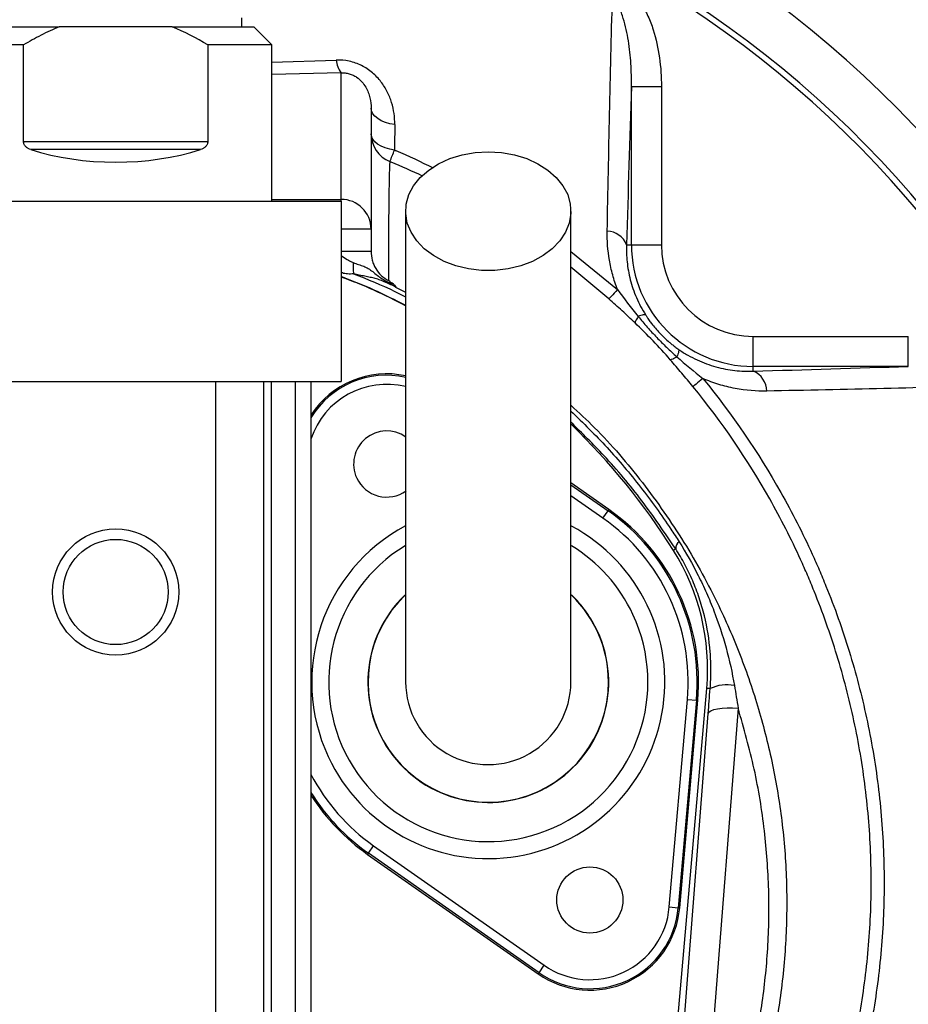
# Model space of a CAD drawing. Header units: millimetres. Extents: x 2549 to 3607, y 2373 to 3826.
# Tile 7 of 14: x 3080 to 3376, y 2986 to 3313. Entities that reach past the tile are written whole.
import ezdxf

# ---------------------------------------------------------------- set-up
doc = ezdxf.new("R2010")
doc.units = ezdxf.units.MM
doc.header["$LTSCALE"] = 2

msp = doc.modelspace()

# ---------------------------------------------------------------- linework, layer by layer
at = {"color": 7, "linetype": 'Continuous', "lineweight": 25}
for p, q in [((3154.37, 3310.84), (3154.37, 3313.84)), ((3066.37, 3310.84), (3093.61, 3310.84)), ((3112.37, 3310.84), (3093.61, 3310.84)), ((3131.14, 3310.84), (3112.37, 3310.84)), ((3131.14, 3310.84), (3158.37, 3310.84)), ((3164.37, 3304.84), (3158.37, 3310.84)), ((3081.71, 3304.84), (3060.37, 3304.84)), ((3081.71, 3272.7), (3081.71, 3304.84)), ((3164.37, 3304.84), (3143.03, 3304.84)), ((3143.03, 3304.84), (3143.03, 3272.7)), ((3164.37, 3252.84), (3164.37, 3304.84)), ((3187.37, 3253.45), (3187.37, 3295.54)), ((3284.01, 3238.37), (3284.01, 3290.96)), ((3284.01, 3290.96), (3294, 3290.96)), ((3294, 3290.96), (3294, 3238.37)), ((3197.37, 3283.8), (3197.37, 3243.55)), ((3081.71, 3272.7), (3143.03, 3272.7)), ((3140.62, 3270.01), (3084.13, 3270.01)), ((3037.37, 3252.84), (3112.37, 3252.84)), ((3112.37, 3252.84), (3187.37, 3252.84)), ((3187.37, 3252.84), (3187.37, 3192.84)), ((3197.37, 3243.55), (3187.37, 3243.55)), ((3197.37, 3243.55), (3197.37, 3236.14)), ((3197.37, 3236.14), (3187.37, 3236.14)), ((3282.37, 3238.37), (3284.01, 3238.37)), ((3284.01, 3238.37), (3294, 3238.37)), ((3324.51, 3197.88), (3324.51, 3207.86)), ((3324.51, 3207.86), (3376.15, 3207.86)), ((3376.15, 3197.88), (3376.15, 3207.86)), ((3324.51, 3196.29), (3324.51, 3197.88)), ((3376.15, 3197.88), (3324.51, 3197.88)), ((3037.37, 3192.84), (3187.37, 3192.84)), ((3145.6, 3192.84), (3145.6, 2403.4)), ((3161.58, 3192.84), (3161.58, 2403.4)), ((3164.09, 3192.84), (3164.09, 2403.4)), ((3172.08, 3192.84), (3172.08, 2403.4)), ((3177.37, 3192.84), (3177.37, 2403.4)), ((3276.52, 3150.25), (3263.87, 3159.1)), ((3274.53, 3147.4), (3276.25, 3149.86)), ((3276.25, 3149.86), (3276.52, 3150.25)), ((3298.74, 3137.18), (3297.96, 3136.69)), ((3297.54, 2959.08), (3309.07, 3090.79)), ((3310.21, 3090.69), (3309.07, 3090.79)), ((3296.61, 3018.09), (3302.65, 3087.11)), ((3305.64, 3086.85), (3299.6, 3017.83)), ((3300.07, 3017.79), (3306.11, 3086.81)), ((3302.65, 3087.11), (3305.64, 3086.85)), ((3305.64, 3086.85), (3306.11, 3086.81)), ((3299.91, 2958.87), (3309.56, 3082.47)), ((3319.52, 3084.19), (3309.86, 2960.59)), ((3196.49, 3035.95), (3198.21, 3038.41)), ((3198.21, 3038.41), (3254.97, 2998.67)), ((3196.49, 3035.95), (3196.22, 3035.57)), ((3196.22, 3035.57), (3252.98, 2995.83)), ((3253.25, 2996.21), (3196.49, 3035.95)), ((3296.61, 3018.09), (3299.6, 3017.83)), ((3299.6, 3017.83), (3300.07, 3017.79)), ((3253.25, 2996.21), (3254.97, 2998.67)), ((3253.25, 2996.21), (3252.98, 2995.83))]:
    msp.add_line(p, q, dxfattribs=at)
at = {"color": 8, "linetype": 'Continuous', "lineweight": 25}
for p, q in [((3164.37, 3299.11), (3185.79, 3299.79)), ((3187.37, 3295.54), (3164.37, 3294.94)), ((3164.37, 3253.45), (3187.37, 3253.45)), ((3187.37, 3252.84), (3187.37, 3253.45)), ((3263.87, 3236.15), (3279.36, 3223.47)), ((3276.54, 3220.34), (3263.87, 3230.9)), ((3205.52, 3224.22), (3208.87, 3222.6)), ((3263.87, 3158.53), (3276.25, 3149.86)), ((3274.53, 3147.4), (3263.87, 3154.87))]:
    msp.add_line(p, q, dxfattribs=at)
at = {"color": 7, "linetype": 'Continuous', "lineweight": 25, "flags": 128}
for points in [[(3205.25, 3278.35), (3203.63, 3278.62), (3202.12, 3279.05), (3200.76, 3279.61), (3199.59, 3280.3), (3198.64, 3281.08), (3197.94, 3281.94), (3197.52, 3282.86), (3197.37, 3283.8)], [(3205.18, 3269.85), (3203.57, 3270.13), (3202.07, 3270.55), (3200.72, 3271.12), (3199.56, 3271.8), (3198.63, 3272.57), (3197.94, 3273.43), (3197.52, 3274.33), (3197.37, 3275.27)], [(3236.37, 3269.27), (3240.79, 3269.01), (3245.08, 3268.25), (3249.15, 3267.01), (3252.89, 3265.31), (3256.21, 3263.2), (3259.01, 3260.74), (3261.22, 3257.99), (3262.79, 3255.02), (3263.67, 3251.9), (3263.85, 3248.73), (3263.32, 3245.57), (3262.09, 3242.52), (3260.19, 3239.65), (3257.68, 3237.03), (3254.61, 3234.74), (3251.07, 3232.83), (3247.15, 3231.36), (3242.96, 3230.35), (3238.59, 3229.84), (3234.16, 3229.84), (3229.79, 3230.35), (3225.59, 3231.36), (3221.68, 3232.83), (3218.14, 3234.74), (3215.07, 3237.03), (3212.56, 3239.65), (3210.66, 3242.52), (3209.43, 3245.57), (3208.9, 3248.73), (3209.07, 3251.9), (3209.96, 3255.02), (3211.53, 3257.99), (3213.74, 3260.74), (3216.54, 3263.2), (3219.85, 3265.31), (3223.59, 3267.01), (3227.67, 3268.25), (3231.96, 3269.01), (3236.37, 3269.27)], [(3279.36, 3223.47), (3278.79, 3222.83), (3278.27, 3222.25), (3277.81, 3221.74), (3277.41, 3221.3), (3277.08, 3220.93), (3276.83, 3220.65), (3276.65, 3220.45), (3276.54, 3220.34)], [(3307.78, 3193.84), (3307.11, 3193.3), (3306.51, 3192.81), (3305.98, 3192.37), (3305.51, 3191.99), (3305.13, 3191.68), (3304.82, 3191.44), (3304.61, 3191.26), (3304.48, 3191.16)], [(3309.56, 3082.47), (3309.84, 3082.94), (3310.47, 3083.35), (3311.43, 3083.7), (3312.67, 3083.98), (3314.15, 3084.17), (3315.83, 3084.27), (3317.64, 3084.28), (3319.52, 3084.19)]]:
    msp.add_lwpolyline(points, dxfattribs=at)
at = {"color": 7, "linetype": 'Continuous', "lineweight": 25}
for centre, radius in [((3112.37, 3122.84), 21), ((3112.37, 3122.84), 17.5), ((3270.18, 3020.4), 11)]:
    msp.add_circle(centre, radius, dxfattribs=at)
for centre, radius, start, end in [((3112.37, 3026.24), 430.02, 40.1904, 79.8096), ((3112.37, 3026.24), 365.99, 0, 79.6109), ((3112.37, 3026.24), 348, 0, 79.3824), ((3112.37, 3026.24), 350, 0, 79.3406), ((3193.32, 3300.18), 7.54, 182.9751, 217.9739), ((3207.36, 3275.27), 9.98, 180.0278, 247.915), ((2747.95, 3455.97), 493.66, 337.3699, 337.8499), ((3187.42, 3243.5), 9.95, 0.2815, 90.2788), ((3275.69, 3235.71), 7.19, 21.694, 87.9065), ((3324.51, 3238.37), 40.5, 180, 270), ((3324.51, 3238.37), 30.51, 180, 270), ((3203.76, 3231.06), 12.41, 173.7777, 190.9945), ((3105.05, 3015.16), 228, 62.8848, 68.8341), ((3202.56, 3165.41), 30, 77.7607, 147.1068), ((3321.76, 3189.48), 7.34, 1.3966, 68.0413), ((3105.05, 3015.16), 228, 32.2099, 45.8052), ((3202.56, 3165.41), 11, 54.6777, 205), ((3202.56, 3165.41), 11, 205, 305.8159), ((3236.37, 3092.91), 69.53, 355, 55), ((3236.37, 3092.91), 70, 355, 55), ((3236.37, 3092.91), 66.53, 355, 55), ((3301.65, 3137.23), 2.91, 127.6619, 180.976), ((3235.35, 3097.24), 74, 355, 32.2099), ((3236.37, 3092.91), 40, 133.5733, 0), ((3236.37, 3092.91), 40, 0, 46.1696), ((3236.37, 3092.91), 27.5, 180, 0.042), ((3315.79, 3079.29), 12.69, 78.6947, 116.0629), ((3236.37, 3092.91), 70, 212.5569, 235), ((3112.37, 3026.24), 348, 280.765, 0), ((3112.37, 3026.24), 350, 280.7028, 0), ((3112.37, 3026.24), 365.99, 280.23, 0), ((3270.18, 3020.4), 30, 235, 355), ((3270.18, 3020.4), 29.53, 235, 355), ((3270.18, 3020.4), 26.53, 235, 355)]:
    msp.add_arc(centre, radius, start, end, dxfattribs=at)
at = {"color": 8, "linetype": 'Continuous', "lineweight": 25}
for centre, radius, start, end in [((3202.56, 3165.41), 29.53, 77.5146, 148.5518), ((3202.56, 3165.41), 26.53, 76.1816, 161.7271), ((3236.37, 3092.91), 58.76, 117.9383, 205), ((3236.37, 3092.91), 58.76, 205, 61.9128), ((3236.37, 3092.91), 53.11, 121.3955, 25), ((3236.37, 3092.91), 53.11, 25, 58.5839), ((3236.37, 3092.91), 40.08, 133.7987, 25), ((3236.37, 3092.91), 40.08, 25, 46.2264), ((3236.37, 3092.91), 66.53, 207.521, 235), ((3236.37, 3092.91), 69.53, 211.9423, 235)]:
    msp.add_arc(centre, radius, start, end, dxfattribs=at)
at = {"color": 7, "linetype": 'Continuous', "lineweight": 25}
msp.add_ellipse((3112.37, 3291.84), major_axis=(52, 0), ratio=0.5, start_param=4.138109, end_param=5.286669, dxfattribs=at)
for points, knots in [([(3280.52, 3325.43), (3281.94, 3324.63), (3283.18, 3323.61), (3284.85, 3321.88), (3285.37, 3321.26), (3286.36, 3319.98), (3286.82, 3319.32), (3288.11, 3317.28), (3288.86, 3315.87), (3290.17, 3312.94), (3290.75, 3311.42), (3292.22, 3306.84), (3292.89, 3303.72), (3293.78, 3297.4), (3294, 3294.18), (3294, 3290.96)], [0, 0, 0, 0, 0.125, 0.125, 0.1875, 0.1875, 0.25, 0.25, 0.375, 0.375, 0.5, 0.5, 0.75, 0.75, 1, 1, 1, 1]), ([(3275.95, 3242.9), (3276.2, 3256.03), (3276.47, 3269.02), (3277.04, 3294.82), (3277.35, 3307.63), (3277.67, 3320.37)], [0, 0, 0, 0, 0.5, 0.5, 1, 1, 1, 1]), ([(3284.01, 3290.96), (3284.04, 3293.51), (3283.99, 3296.06), (3283.67, 3301.14), (3283.42, 3303.67), (3282.82, 3307.45), (3282.58, 3308.7), (3282.02, 3311.2), (3281.69, 3312.43), (3281.1, 3314.25), (3280.89, 3314.86), (3280.42, 3316.05), (3280.16, 3316.64), (3279.58, 3317.79), (3279.27, 3318.34), (3278.55, 3319.41), (3278.15, 3319.91), (3277.67, 3320.37)], [0, 0, 0, 0, 0.25, 0.25, 0.5, 0.5, 0.625, 0.625, 0.75, 0.75, 0.8125, 0.8125, 0.875, 0.875, 0.9375, 0.9375, 1, 1, 1, 1]), ([(3093.61, 3310.84), (3091.54, 3310), (3089.52, 3309.06), (3085.57, 3307.04), (3083.63, 3305.97), (3081.71, 3304.84)], [0, 0, 0, 0, 0.5, 0.5, 1, 1, 1, 1]), ([(3205.25, 3278.35), (3205.26, 3279.56), (3205.19, 3280.79), (3204.84, 3283.23), (3204.58, 3284.44), (3204.03, 3286.24), (3203.82, 3286.84), (3203.34, 3288.03), (3203.07, 3288.63), (3202.19, 3290.38), (3201.49, 3291.51), (3200.25, 3293.11), (3199.8, 3293.63), (3198.84, 3294.64), (3198.33, 3295.13), (3197.26, 3296.03), (3196.69, 3296.46), (3195.49, 3297.26), (3194.86, 3297.62), (3193.56, 3298.27), (3192.9, 3298.56), (3191.52, 3299.05), (3190.81, 3299.25), (3188.66, 3299.72), (3187.23, 3299.84), (3185.79, 3299.79)], [0, 0, 0, 0, 0.125, 0.125, 0.25, 0.25, 0.3125, 0.3125, 0.375, 0.375, 0.5, 0.5, 0.5625, 0.5625, 0.625, 0.625, 0.6875, 0.6875, 0.75, 0.75, 0.8125, 0.8125, 0.875, 0.875, 1, 1, 1, 1]), ([(3187.37, 3295.54), (3187.81, 3295.57), (3188.25, 3295.56), (3189.16, 3295.46), (3189.63, 3295.37), (3190.53, 3295.11), (3190.96, 3294.95), (3191.78, 3294.56), (3192.18, 3294.33), (3193.24, 3293.6), (3193.83, 3293.06), (3194.83, 3291.93), (3195.23, 3291.35), (3195.92, 3290.18), (3196.2, 3289.58), (3196.66, 3288.41), (3196.84, 3287.82), (3197.25, 3286.08), (3197.37, 3284.92), (3197.37, 3283.8)], [0, 0, 0, 0, 0.0625, 0.0625, 0.125, 0.125, 0.1875, 0.1875, 0.25, 0.25, 0.375, 0.375, 0.5, 0.5, 0.625, 0.625, 0.75, 0.75, 1, 1, 1, 1]), ([(3084.13, 3270.01), (3083.84, 3270.11), (3083.56, 3270.22), (3083.03, 3270.51), (3082.78, 3270.68), (3082.43, 3271.01), (3082.32, 3271.13), (3082.12, 3271.39), (3082.03, 3271.53), (3081.81, 3271.98), (3081.71, 3272.33), (3081.71, 3272.7)], [0, 0, 0, 0, 0.25, 0.25, 0.5, 0.5, 0.625, 0.625, 0.75, 0.75, 1, 1, 1, 1]), ([(3143.03, 3272.7), (3143.03, 3272.52), (3143.01, 3272.34), (3142.93, 3272), (3142.87, 3271.84), (3142.64, 3271.38), (3142.44, 3271.12), (3141.98, 3270.69), (3141.72, 3270.51), (3141.19, 3270.22), (3140.91, 3270.11), (3140.62, 3270.01)], [0, 0, 0, 0, 0.125, 0.125, 0.25, 0.25, 0.5, 0.5, 0.75, 0.75, 1, 1, 1, 1]), ([(3203.6, 3266.02), (3203.44, 3263.17), (3203.32, 3258.37), (3203.21, 3248.4), (3203.19, 3244.62), (3203.17, 3236.17), (3203.17, 3231.51), (3203.19, 3226.43)], [0, 0, 0, 0, 0.5, 0.5, 0.75, 0.75, 1, 1, 1, 1]), ([(3208.87, 3249.52), (3208.87, 3242.84), (3208.87, 3229.58), (3208.87, 3210.08), (3208.87, 3191.31), (3208.87, 3173.48), (3208.87, 3156.89), (3208.87, 3141.85), (3208.87, 3129.2), (3208.87, 3119), (3208.87, 3111.29), (3208.87, 3105.58), (3208.87, 3100.94), (3208.87, 3097.44), (3208.87, 3094.87), (3208.87, 3093.56), (3208.87, 3092.91)], [0, 0, 0, 0, 0.079644, 0.158009, 0.235124, 0.311015, 0.385614, 0.459005, 0.531252, 0.593311, 0.65426, 0.714301, 0.773508, 0.85087, 0.926319, 1, 1, 1, 1]), ([(3263.87, 3092.91), (3263.87, 3093.31), (3263.87, 3094.14), (3263.87, 3095.59), (3263.87, 3097.5), (3263.87, 3099.96), (3263.87, 3103.1), (3263.87, 3106.99), (3263.87, 3112.16), (3263.87, 3119.39), (3263.87, 3129.06), (3263.87, 3141.27), (3263.87, 3155.48), (3263.87, 3171.53), (3263.87, 3189.21), (3263.87, 3208.27), (3263.87, 3228.53), (3263.87, 3242.44), (3263.87, 3249.52)], [0, 0, 0, 0, 0.045521, 0.094717, 0.147611, 0.204275, 0.251456, 0.300858, 0.352419, 0.406213, 0.470225, 0.53729, 0.607172, 0.679907, 0.755587, 0.834151, 0.915609, 1, 1, 1, 1]), ([(3279.36, 3223.47), (3278.75, 3225.08), (3278.22, 3226.7), (3277.55, 3229.14), (3277.35, 3229.96), (3276.99, 3231.6), (3276.83, 3232.42), (3276.12, 3236.5), (3275.89, 3239.72), (3275.95, 3242.9)], [0, 0, 0, 0, 0.25, 0.25, 0.375, 0.375, 0.5, 0.5, 1, 1, 1, 1]), ([(3197.37, 3236.14), (3197.37, 3235.15), (3197.5, 3234.15), (3197.89, 3232.73), (3198.04, 3232.26), (3198.42, 3231.35), (3198.65, 3230.9), (3199.4, 3229.62), (3200.01, 3228.84), (3201.46, 3227.46), (3202.29, 3226.87), (3203.19, 3226.43)], [0, 0, 0, 0, 0.25, 0.25, 0.375, 0.375, 0.5, 0.5, 0.75, 0.75, 1, 1, 1, 1]), ([(3282.37, 3238.37), (3282.3, 3236.49), (3282.36, 3234.58), (3282.67, 3231.67), (3282.8, 3230.69), (3283.16, 3228.71), (3283.37, 3227.72), (3284.14, 3224.74), (3284.8, 3222.76), (3286.09, 3219.79), (3286.56, 3218.79), (3287.59, 3216.85), (3288.15, 3215.89), (3288.75, 3214.96)], [0, 0, 0, 0, 0.25, 0.25, 0.375, 0.375, 0.5, 0.5, 0.75, 0.75, 0.875, 0.875, 1, 1, 1, 1]), ([(3187.42, 3234.76), (3188.07, 3234.32), (3188.73, 3233.89), (3189.72, 3233.28), (3190.06, 3233.08), (3190.73, 3232.71), (3191.06, 3232.54), (3191.41, 3232.4)], [0, 0, 0, 0, 0.5, 0.5, 0.75, 0.75, 1, 1, 1, 1]), ([(3191.41, 3232.4), (3192.03, 3232.16), (3192.63, 3231.96), (3193.81, 3231.58), (3194.38, 3231.4), (3195.45, 3230.97), (3195.96, 3230.73), (3196.94, 3230.13), (3197.42, 3229.78), (3198.39, 3229.02), (3198.88, 3228.61), (3199.92, 3227.8), (3200.47, 3227.4), (3201.62, 3226.66), (3202.23, 3226.31), (3203.49, 3225.71), (3204.14, 3225.46), (3204.81, 3225.26)], [0, 0, 0, 0, 0.125, 0.125, 0.25, 0.25, 0.375, 0.375, 0.5, 0.5, 0.625, 0.625, 0.75, 0.75, 0.875, 0.875, 1, 1, 1, 1]), ([(3205.52, 3224.22), (3205.28, 3224.38), (3205.04, 3224.52), (3204.51, 3224.8), (3204.23, 3224.93), (3203.63, 3225.21), (3203.32, 3225.34), (3202.71, 3225.61), (3202.4, 3225.75), (3201.52, 3226.14), (3200.96, 3226.37), (3199.87, 3226.77), (3199.33, 3226.95), (3198.22, 3227.25), (3197.66, 3227.38), (3196.5, 3227.63), (3195.91, 3227.75), (3194.7, 3228), (3194.08, 3228.12), (3192.83, 3228.39), (3192.2, 3228.53), (3191.57, 3228.69)], [0, 0, 0, 0, 0.0625, 0.0625, 0.125, 0.125, 0.1875, 0.1875, 0.25, 0.25, 0.375, 0.375, 0.5, 0.5, 0.625, 0.625, 0.75, 0.75, 0.875, 0.875, 1, 1, 1, 1]), ([(3204.81, 3225.26), (3204.98, 3225.13), (3205.13, 3225.01), (3205.36, 3224.79), (3205.44, 3224.69), (3205.59, 3224.44), (3205.57, 3224.32), (3205.52, 3224.22)], [0, 0, 0, 0, 0.25, 0.25, 0.5, 0.5, 1, 1, 1, 1]), ([(3285.2, 3212.36), (3283.79, 3213.71), (3282.36, 3215.05), (3279.47, 3217.7), (3278.02, 3219.02), (3276.54, 3220.34)], [0, 0, 0, 0, 0.5, 0.5, 1, 1, 1, 1]), ([(3286.28, 3214.48), (3285.9, 3213.95), (3285.62, 3213.49), (3285.25, 3212.78), (3285.17, 3212.51), (3285.2, 3212.36)], [0, 0, 0, 0, 0.5, 0.5, 1, 1, 1, 1]), ([(3288.75, 3214.96), (3288.61, 3215.07), (3288.32, 3215.09), (3287.48, 3214.93), (3286.93, 3214.75), (3286.28, 3214.48)], [0, 0, 0, 0, 0.5, 0.5, 1, 1, 1, 1]), ([(3286.28, 3214.48), (3287.26, 3213.28), (3288.26, 3212.1), (3290.31, 3209.78), (3291.36, 3208.64), (3293.5, 3206.41), (3294.59, 3205.31), (3296.83, 3203.17), (3297.97, 3202.12), (3299.13, 3201.09)], [0, 0, 0, 0, 0.25, 0.25, 0.5, 0.5, 0.75, 0.75, 1, 1, 1, 1]), ([(3288.75, 3214.96), (3288.91, 3214.71), (3289.22, 3214.22), (3289.7, 3213.53), (3290.16, 3212.89), (3290.6, 3212.29), (3291.31, 3211.38), (3292.3, 3210.18), (3293.64, 3208.71), (3295.06, 3207.31), (3296.35, 3206.15), (3297.51, 3205.19), (3298.56, 3204.38), (3299.31, 3203.84), (3299.71, 3203.56)], [0, 0, 0, 0, 0.056515, 0.109735, 0.159667, 0.206317, 0.249696, 0.377352, 0.499103, 0.621321, 0.749708, 0.823789, 0.907209, 1, 1, 1, 1]), ([(3296.94, 3200.11), (3295.08, 3202.23), (3293.17, 3204.31), (3289.26, 3208.4), (3287.24, 3210.41), (3285.2, 3212.36)], [0, 0, 0, 0, 0.5, 0.5, 1, 1, 1, 1]), ([(3299.71, 3203.56), (3299.82, 3203.42), (3299.82, 3203.13), (3299.63, 3202.29), (3299.42, 3201.74), (3299.13, 3201.09)], [0, 0, 0, 0, 0.5, 0.5, 1, 1, 1, 1]), ([(3299.71, 3203.56), (3300.7, 3202.87), (3301.72, 3202.22), (3303.77, 3201.05), (3304.8, 3200.52), (3306.87, 3199.56), (3307.92, 3199.13), (3310.02, 3198.36), (3311.08, 3198.02), (3314.26, 3197.14), (3316.35, 3196.75), (3320.46, 3196.29), (3322.5, 3196.22), (3324.51, 3196.29)], [0, 0, 0, 0, 0.125, 0.125, 0.25, 0.25, 0.375, 0.375, 0.5, 0.5, 0.75, 0.75, 1, 1, 1, 1]), ([(3299.13, 3201.09), (3298.58, 3200.74), (3298.11, 3200.47), (3297.36, 3200.14), (3297.09, 3200.07), (3296.94, 3200.11)], [0, 0, 0, 0, 0.5, 0.5, 1, 1, 1, 1]), ([(3304.48, 3191.16), (3303.24, 3192.68), (3301.99, 3194.18), (3299.48, 3197.17), (3298.22, 3198.64), (3296.94, 3200.11)], [0, 0, 0, 0, 0.5, 0.5, 1, 1, 1, 1]), ([(3307.78, 3193.84), (3317.58, 3181.89), (3326.22, 3169.24), (3337.5, 3149.27), (3340.98, 3142.44), (3344.97, 3133.7), (3345.75, 3131.94), (3347.28, 3128.4), (3348.02, 3126.61), (3350.2, 3121.25), (3351.57, 3117.65), (3355.42, 3106.8), (3357.67, 3099.5), (3361.52, 3084.74), (3363.13, 3077.29), (3365.69, 3062.24), (3366.65, 3054.64), (3367.58, 3043.12), (3367.8, 3039.26), (3368.08, 3031.56), (3368.13, 3027.72), (3368.02, 3016.23), (3367.61, 3008.61), (3366.12, 2993.44), (3365.04, 2985.89), (3362.21, 2970.88), (3360.47, 2963.41), (3357.87, 2954.12), (3357.33, 2952.26), (3356.21, 2948.57), (3355.63, 2946.74), (3353.84, 2941.26), (3352.57, 2937.65), (3349.88, 2930.49), (3348.46, 2926.95), (3345.48, 2919.94), (3343.93, 2916.46), (3339.15, 2906.1), (3335.77, 2899.28), (3325.03, 2879.14), (3317.07, 2866.1), (3308.29, 2853.47)], [0, 0, 0, 0, 0.125, 0.125, 0.1875, 0.1875, 0.203125, 0.203125, 0.21875, 0.21875, 0.25, 0.25, 0.3125, 0.3125, 0.375, 0.375, 0.4375, 0.4375, 0.46875, 0.46875, 0.5, 0.5, 0.5625, 0.5625, 0.625, 0.625, 0.6875, 0.6875, 0.703125, 0.703125, 0.71875, 0.71875, 0.75, 0.75, 0.78125, 0.78125, 0.8125, 0.8125, 0.875, 0.875, 1, 1, 1, 1]), ([(3329.1, 3189.66), (3325.58, 3189.59), (3322.05, 3189.88), (3316.7, 3190.9), (3314.91, 3191.34), (3311.31, 3192.44), (3309.53, 3193.09), (3307.78, 3193.84)], [0, 0, 0, 0, 0.5, 0.5, 0.75, 0.75, 1, 1, 1, 1]), ([(3304.9, 2855.76), (3313.49, 2868.24), (3321.29, 2881.11), (3331.85, 2900.98), (3335.17, 2907.7), (3339.88, 2917.91), (3341.41, 2921.33), (3344.36, 2928.23), (3345.76, 2931.72), (3348.41, 2938.77), (3349.67, 2942.33), (3351.44, 2947.72), (3352.01, 2949.52), (3353.12, 2953.16), (3353.65, 2954.98), (3356.22, 2964.13), (3357.95, 2971.49), (3360.75, 2986.28), (3361.82, 2993.71), (3363.3, 3008.65), (3363.72, 3016.16), (3363.83, 3027.48), (3363.78, 3031.26), (3363.52, 3038.84), (3363.3, 3042.65), (3362.39, 3054), (3361.46, 3061.49), (3358.94, 3076.32), (3357.36, 3083.66), (3353.58, 3098.2), (3351.37, 3105.39), (3347.57, 3116.08), (3346.23, 3119.62), (3344.09, 3124.91), (3343.36, 3126.67), (3341.86, 3130.16), (3341.09, 3131.89), (3337.16, 3140.51), (3333.73, 3147.23), (3322.63, 3166.91), (3314.13, 3179.38), (3304.48, 3191.16)], [0, 0, 0, 0, 0.125, 0.125, 0.1875, 0.1875, 0.21875, 0.21875, 0.25, 0.25, 0.28125, 0.28125, 0.296875, 0.296875, 0.3125, 0.3125, 0.375, 0.375, 0.4375, 0.4375, 0.5, 0.5, 0.53125, 0.53125, 0.5625, 0.5625, 0.625, 0.625, 0.6875, 0.6875, 0.75, 0.75, 0.78125, 0.78125, 0.796875, 0.796875, 0.8125, 0.8125, 0.875, 0.875, 1, 1, 1, 1]), ([(3406.59, 3191.47), (3393.78, 3191.14), (3380.93, 3190.83), (3355.11, 3190.22), (3342.14, 3189.93), (3329.1, 3189.66)], [0, 0, 0, 0, 0.5, 0.5, 1, 1, 1, 1]), ([(3299.88, 3139.53), (3302.17, 3135.92), (3304.28, 3132.2), (3307.18, 3126.45), (3308.1, 3124.51), (3309.85, 3120.57), (3310.68, 3118.57), (3313, 3112.53), (3314.35, 3108.44), (3316.62, 3100.15), (3317.55, 3095.95), (3318.28, 3091.74)], [0, 0, 0, 0, 0.25, 0.25, 0.375, 0.375, 0.5, 0.5, 0.75, 0.75, 1, 1, 1, 1]), ([(3310.21, 3090.69), (3310.38, 3092.71), (3310.46, 3094.74), (3310.46, 3098.83), (3310.38, 3100.87), (3309.9, 3106.96), (3309.26, 3110.98), (3307.79, 3116.95), (3307.22, 3118.93), (3305.92, 3122.81), (3305.19, 3124.71), (3303.59, 3128.42), (3302.72, 3130.23), (3300.84, 3133.77), (3299.83, 3135.5), (3298.74, 3137.18)], [0, 0, 0, 0, 0.125, 0.125, 0.25, 0.25, 0.5, 0.5, 0.625, 0.625, 0.75, 0.75, 0.875, 0.875, 1, 1, 1, 1])]:
    msp.add_open_spline(points, degree=3, knots=knots, dxfattribs=at)
for points in [[(3143.03, 3304.84), (3139.2, 3307.1), (3135.26, 3309.16), (3131.14, 3310.84)], [(3284.01, 3290.96), (3283.45, 3273.61), (3282.9, 3256.11), (3282.37, 3238.37)], [(3205.25, 3278.35), (3205.23, 3275.52), (3205.2, 3272.68), (3205.18, 3269.85)], [(3204.81, 3225.26), (3204.25, 3225.65), (3203.72, 3226.04), (3203.19, 3226.43)], [(3279.36, 3223.47), (3281.58, 3220.43), (3283.87, 3217.42), (3286.28, 3214.48)], [(3299.13, 3201.09), (3301.95, 3198.57), (3304.85, 3196.17), (3307.78, 3193.84)], [(3324.51, 3196.29), (3341.84, 3196.81), (3359.04, 3197.34), (3376.15, 3197.88)], [(3309.56, 3082.47), (3309.77, 3085.19), (3309.99, 3087.93), (3310.21, 3090.69)], [(3318.28, 3091.74), (3318.71, 3089.21), (3319.12, 3086.7), (3319.52, 3084.19)]]:
    msp.add_open_spline(points, degree=3, dxfattribs=at)
at = {"color": 8, "linetype": 'Continuous', "lineweight": 25}
for points, knots in [([(3205.18, 3269.85), (3205.32, 3269.79), (3209.7, 3268), (3213.95, 3265.94), (3218.06, 3263.94)], [0, 0, 0, 0, 0.0335384, 1, 1, 1, 1]), ([(3214.51, 3261.19), (3211.04, 3262.79), (3207.43, 3264.46), (3203.75, 3265.96), (3203.6, 3266.02)], [0, 0, 0, 0, 0.960818, 1, 1, 1, 1]), ([(3191.57, 3228.69), (3190.89, 3228.63), (3189.71, 3228.53), (3188.23, 3228.8), (3187.52, 3229.07), (3187.37, 3229.13)], [0, 0, 0, 0, 0.516231, 0.901156, 1, 1, 1, 1]), ([(3208.87, 3218.03), (3205.43, 3219.86), (3198.51, 3223.55), (3191.1, 3226.23), (3187.37, 3227.59)], [0, 0, 0, 0, 0.496434, 1, 1, 1, 1]), ([(3191.57, 3228.69), (3196.18, 3226.86), (3202.06, 3224.52), (3207.66, 3221.63), (3208.87, 3221)], [0, 0, 0, 0, 0.783923, 1, 1, 1, 1]), ([(3263.87, 3184.94), (3266.52, 3182.49), (3275.14, 3174.54), (3287.96, 3159.4), (3301.86, 3139.57), (3312.66, 3119.84), (3320.85, 3100.8), (3326.9, 3082.74), (3331.45, 3064.27), (3334.5, 3045.23), (3335.9, 3025.71), (3335.57, 3005.82), (3333.54, 2986.02), (3330.47, 2969.85), (3325.83, 2951.87), (3319.24, 2932.14), (3308.61, 2907.9), (3296.02, 2884.55), (3281.58, 2861.77), (3265.26, 2839.74), (3249.33, 2820.92), (3238.23, 2810.24), (3233.87, 2806.05)], [0, 0, 0, 0, 0.025011, 0.081244, 0.137644, 0.193891, 0.238386, 0.283026, 0.327668, 0.372165, 0.418757, 0.465515, 0.51228, 0.55888, 0.581327, 0.643002, 0.704894, 0.766866, 0.82865, 0.89325, 0.958051, 1, 1, 1, 1]), ([(3263.87, 3183.02), (3267.96, 3179.04), (3276.18, 3171.03), (3287.21, 3157.81), (3294.95, 3147.17), (3298.97, 3140.94), (3299.88, 3139.53)], [0, 0, 0, 0, 0.301334, 0.605217, 0.910857, 1, 1, 1, 1]), ([(3298.74, 3137.18), (3295.08, 3142.57), (3287.76, 3153.35), (3276.01, 3167.41), (3267.59, 3175.66), (3263.87, 3179.31)], [0, 0, 0, 0, 0.358239, 0.716467, 1, 1, 1, 1]), ([(3233.87, 2813.03), (3237.11, 2816.19), (3246.7, 2825.57), (3261.11, 2842.64), (3276.83, 2863.78), (3290.69, 2885.85), (3302.81, 2908.71), (3311.65, 2928.53), (3317.74, 2944.9), (3321.22, 2956.26), (3324.66, 2969.66), (3327.64, 2985.23), (3329.65, 3004.37), (3329.98, 3023.85), (3328.49, 3043.81), (3325.25, 3064.06), (3321.43, 3077.46), (3319.52, 3084.19)], [0, 0, 0, 0, 0.04481, 0.132987, 0.221662, 0.307174, 0.393128, 0.480519, 0.52454, 0.568561, 0.599865, 0.663742, 0.728046, 0.793739, 0.859925, 0.929675, 1, 1, 1, 1])]:
    msp.add_open_spline(points, degree=3, knots=knots, dxfattribs=at)

doc.saveas('drawing.dxf')
